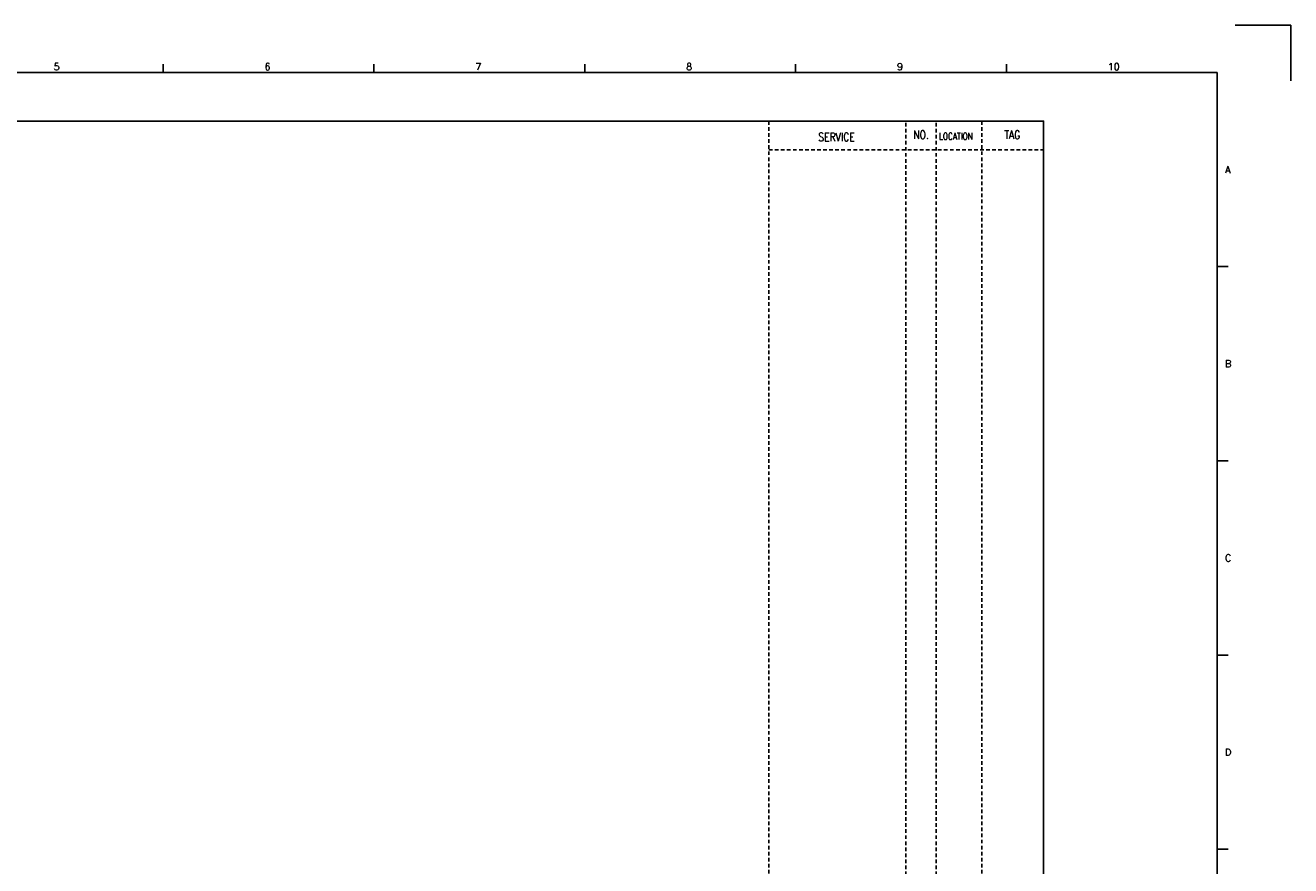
# Model space of a CAD drawing. Extents: x 2753 to 3719, y -644 to 39.
# Tile 3 of 3: x 3195 to 3719, y -309 to 39. Entities that reach past the tile are written whole.
import ezdxf
from ezdxf.enums import TextEntityAlignment as Align

# ---------------------------------------------------------------- set-up
doc = ezdxf.new("R2010")
doc.units = 0
doc.header["$MEASUREMENT"] = 0
doc.linetypes.add('HIDDEN', pattern=[4, 1.5, -1, 1.5])
doc.layers.get('0').update_dxf_attribs({"linetype": 'CONTINUOUS'})
doc.layers.get('DEFPOINTS').update_dxf_attribs({"linetype": 'CONTINUOUS'})
for name, color, linetype in [('CON', 4, 'CONTINUOUS'), ('HID', 2, 'HIDDEN'), ('圖框CON', 4, 'CONTINUOUS'), ('框線', 6, 'CONTINUOUS')]:
    doc.layers.add(name, color=color, linetype=linetype)
doc.styles.add('DAYUKP', font='complex', dxfattribs={"bigfont": 'DAYUKP.SHX'})
doc.styles.add('ROMANS', font='romans', dxfattribs={"width": 0.8})

# ---------------------------------------------------------------- blocks, each defined once
blk = doc.blocks.new('1')
at = {"layer": 'DEFPOINTS'}
blk.add_lwpolyline([(2189, 689.33), (2211.97, 689.33), (2211.97, 666.36)], dxfattribs=at)
at = {"layer": '圖框CON'}
for p, q in [((1745.08, 669.85), (1745.08, 673.29)), ((1832.37, 669.85), (1832.37, 673.29)), ((1919.66, 669.85), (1919.66, 673.29)), ((2006.95, 669.85), (2006.95, 673.29)), ((2094.24, 669.85), (2094.24, 673.29)), ((2186.14, 589.41), (2181.53, 589.41)), ((2186.14, 509.01), (2181.53, 509.01)), ((2186.14, 428.61), (2181.53, 428.61)), ((2186.14, 348.2), (2181.53, 348.2))]:
    blk.add_line(p, q, dxfattribs=at)
at = {"layer": '框線'}
for p, q in [((2181.53, 669.81), (1308.62, 669.81)), ((2181.53, 26.6), (2181.53, 669.81))]:
    blk.add_line(p, q, dxfattribs=at)
at = {"style": 'DAYUKP'}
for s, height, p in [('5', 2.87, (1699.8, 670.78)), ('6', 2.87, (1787.1, 670.78)), ('7', 2.87, (1874.39, 670.78)), ('8', 2.87, (1961.68, 670.78)), ('9', 2.87, (2048.97, 670.78)), ('10', 2.871, (2136.26, 670.78))]:
    blk.add_text(s, height=height, dxfattribs=at).set_placement(p)
for s, p in [('A', (2184.79, 629.6)), ('B', (2184.79, 549.2)), ('C', (2184.79, 468.8)), ('D', (2184.79, 388.39))]:
    blk.add_text(s, height=2.87, dxfattribs=at).set_placement(p, align=Align.MIDDLE_LEFT)

msp = doc.modelspace()

# ---------------------------------------------------------------- linework, layer by layer
at = {"layer": 'CON'}
msp.add_lwpolyline([(2902.61, -1.03), (3616.61, -1.03), (3616.61, -500.84), (2902.61, -500.84)], close=True, dxfattribs=at)
at = {"layer": 'HID'}
for p, q in [((3502.86, -1.03), (3502.86, -500.84)), ((3559.56, -1.73), (3559.56, -500.84)), ((3572.16, -1.73), (3572.16, -500.84)), ((3591.06, -1.03), (3591.06, -500.84)), ((3502.86, -12.94), (3616.61, -12.94))]:
    msp.add_line(p, q, dxfattribs=at)

# ---------------------------------------------------------------- block references
msp.add_blockref('1', (1506.95, -650.68))

# ---------------------------------------------------------------- texts
at = {"layer": 'CON', "style": 'ROMANS', "width": 0.8}
for s, p in [('NO.', (3565.86, -6.64)), ('TAG', (3603.66, -6.64)), ('SERVICE', (3530.89, -7.57))]:
    msp.add_text(s, height=3.5, dxfattribs=at).set_placement(p, align=Align.MIDDLE)
msp.add_text('LOCATION', height=2.8, dxfattribs=at).set_placement((3573.29, -9.53), align=Align.BOTTOM_LEFT)

doc.saveas('drawing.dxf')
